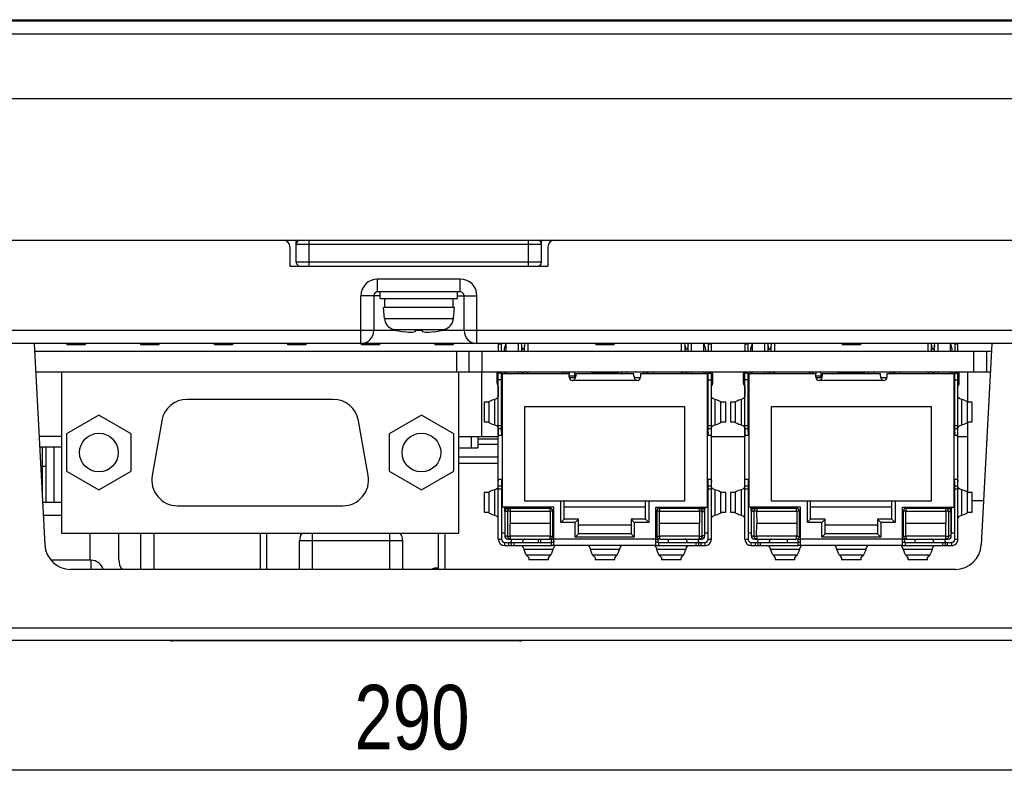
# Model space of a CAD drawing. Extents: x 4 to 805, y 32 to 576.
# Tile 6 of 27: x 213 to 289, y 32 to 90. Entities that reach past the tile are written whole.
import ezdxf

# ---------------------------------------------------------------- set-up
doc = ezdxf.new("R2010")
doc.units = 0
doc.header["$LTSCALE"] = 46.255
doc.header["$PDMODE"] = 3
doc.header["$PDSIZE"] = 0.3125
doc.layers.get('0').update_dxf_attribs({"linetype": 'CONTINUOUS'})
doc.layers.get('DEFPOINTS').update_dxf_attribs({"linetype": 'CONTINUOUS'})
doc.layers.add('AXIS', color=7, linetype='CONTINUOUS')
doc.layers.add('DIM', color=7, linetype='CONTINUOUS')
doc.styles.get("Standard").update_dxf_attribs({"font": 'txt', "width": 0.8})
doc.dimstyles.get("Standard").update_dxf_attribs({"dimtxt": 0.18, "dimasz": 0.18, "dimexe": 0.18, "dimexo": 0.0625, "dimgap": 0.09, "dimtad": 0, "dimtih": 1, "dimtoh": 1, "dimzin": 0, "dimcen": 0.09, "dimazin": 3, "dimtfac": 1, "dimtofl": 0, "dimtmove": 0, "dimatfit": 3})

# ---------------------------------------------------------------- blocks, each defined once
blk = doc.blocks.new('*U56')
at = {"layer": 'DIM', "color": 0, "width": 0.8}
blk.add_text('290', height=5, dxfattribs=at).set_placement((239.133, 33.869))
blk = doc.blocks.new('*D49')
at = {"layer": 'DEFPOINTS', "color": 0, "linetype": 'CONTINUOUS'}
for p in [(99.133, 43.325), (389.133, 43.325), (389.133, 32.275)]:
    blk.add_point(p, dxfattribs=at)
at = {"layer": 'DIM', "color": 0, "linetype": 'CONTINUOUS'}
for p, q in [((99.133, 43.262), (99.133, 32.095)), ((389.133, 43.262), (389.133, 32.095)), ((99.313, 32.275), (388.953, 32.275))]:
    blk.add_line(p, q, dxfattribs=at)
for points in [[(99.313, 32.305), (99.313, 32.245), (99.133, 32.275)], [(388.953, 32.305), (388.953, 32.245), (389.133, 32.275)]]:
    blk.add_solid(points, dxfattribs=at)
blk.add_blockref('*U56', (0, 0))

msp = doc.modelspace()

# ---------------------------------------------------------------- linework, layer by layer
at = {"color": 7, "linetype": 'CONTINUOUS'}
for p, q in [((94.947, 90.325), (393.318, 90.325)), ((95.883, 90.425), (392.383, 90.425)), ((94.895, 89.325), (393.371, 89.325)), ((94.633, 84.325), (393.633, 84.325)), ((148.582, 73.325), (339.684, 73.325)), ((235.633, 71.325), (235.633, 73.325)), ((252.633, 71.325), (252.633, 73.325)), ((234.133, 72.825), (234.133, 71.325)), ((234.633, 71.625), (234.633, 73.2)), ((234.633, 73.025), (253.633, 73.025)), ((253.633, 71.625), (253.633, 73.2)), ((254.133, 72.825), (254.133, 71.325)), ((234.133, 71.325), (254.133, 71.325)), ((253.633, 71.625), (234.633, 71.625)), ((240.933, 69.325), (240.933, 70.325)), ((247.333, 70.325), (240.933, 70.325)), ((247.333, 69.325), (247.333, 70.325)), ((239.633, 65.325), (239.633, 69.025)), ((241.133, 69.025), (239.633, 69.025)), ((240.633, 69.025), (240.633, 66.325)), ((247.333, 69.325), (240.933, 69.325)), ((241.133, 68.825), (241.133, 69.325)), ((241.133, 68.825), (247.133, 68.825)), ((241.483, 68.125), (241.483, 68.825)), ((246.783, 68.125), (246.783, 68.825)), ((247.133, 68.825), (247.133, 69.325)), ((247.133, 69.025), (248.633, 69.025)), ((247.633, 66.325), (247.633, 69.025)), ((248.633, 65.325), (248.633, 69.025)), ((241.457, 67.278), (241.383, 68.125)), ((246.883, 68.125), (241.383, 68.125)), ((246.809, 67.278), (246.883, 68.125)), ((241.457, 67.278), (246.809, 67.278)), ((242.173, 66.405), (246.093, 66.405)), ((242.383, 66.347), (242.173, 66.405)), ((246.093, 66.405), (245.883, 66.347)), ((242.495, 66.325), (151.754, 66.325)), ((242.405, 66.347), (242.383, 66.347)), ((243.853, 66.347), (243.853, 66.228)), ((244.413, 66.347), (243.853, 66.347)), ((244.413, 66.325), (243.853, 66.325)), ((244.413, 66.228), (244.413, 66.347)), ((318.853, 66.325), (245.767, 66.325)), ((245.883, 66.347), (245.86, 66.347)), ((317.853, 65.325), (152.703, 65.325)), ((214.334, 65.325), (215.152, 49.72)), ((216.883, 65.225), (216.883, 65.325)), ((218.283, 65.225), (216.883, 65.225)), ((218.283, 65.325), (218.283, 65.225)), ((222.583, 65.225), (222.583, 65.325)), ((223.983, 65.225), (222.583, 65.225)), ((223.983, 65.325), (223.983, 65.225)), ((228.283, 65.225), (228.283, 65.325)), ((229.683, 65.225), (228.283, 65.225)), ((229.683, 65.325), (229.683, 65.225)), ((233.983, 65.225), (233.983, 65.325)), ((235.383, 65.225), (233.983, 65.225)), ((235.383, 65.325), (235.383, 65.225)), ((239.683, 65.225), (239.683, 65.325)), ((241.083, 65.225), (239.683, 65.225)), ((241.083, 65.325), (241.083, 65.225)), ((245.383, 65.225), (245.383, 65.325)), ((246.783, 65.225), (245.383, 65.225)), ((246.783, 65.325), (246.783, 65.225)), ((250.535, 65.28), (250.285, 65.28)), ((250.285, 65.28), (250.285, 64.725)), ((250.535, 64.725), (250.535, 65.28)), ((250.855, 65.325), (250.735, 64.877)), ((250.735, 64.877), (250.735, 64.725)), ((250.884, 64.725), (250.884, 65.325)), ((251.815, 65.325), (251.815, 64.725)), ((252.061, 65.325), (252.078, 65.174)), ((252.078, 65.174), (252.078, 64.725)), ((252.33, 65.325), (252.313, 65.174)), ((252.313, 64.725), (252.313, 65.174)), ((252.577, 65.325), (252.577, 64.725)), ((257.833, 65.325), (257.833, 65.225)), ((259.233, 65.225), (257.833, 65.225)), ((259.233, 65.325), (259.233, 65.225)), ((264.489, 64.725), (264.489, 65.325)), ((264.752, 65.174), (264.736, 65.325)), ((264.752, 64.725), (264.752, 65.174)), ((264.988, 65.174), (265.004, 65.325)), ((264.988, 64.725), (264.988, 65.174)), ((265.251, 64.725), (265.251, 65.325)), ((266.182, 65.325), (266.182, 64.725)), ((266.211, 65.325), (266.331, 64.877)), ((266.331, 64.877), (266.331, 64.725)), ((266.795, 65.28), (266.545, 65.28)), ((266.545, 65.28), (266.545, 64.725)), ((266.795, 64.725), (266.795, 65.28)), ((269.635, 65.28), (269.385, 65.28)), ((269.385, 65.28), (269.385, 64.725)), ((269.635, 64.725), (269.635, 65.28)), ((269.955, 65.325), (269.835, 64.877)), ((269.835, 64.877), (269.835, 64.725)), ((269.984, 64.725), (269.984, 65.325)), ((270.915, 65.325), (270.915, 64.725)), ((271.161, 65.325), (271.178, 65.174)), ((271.178, 65.174), (271.178, 64.725)), ((271.43, 65.325), (271.413, 65.174)), ((271.413, 64.725), (271.413, 65.174)), ((271.677, 65.325), (271.677, 64.725)), ((276.933, 65.325), (276.933, 65.225)), ((278.333, 65.225), (276.933, 65.225)), ((278.333, 65.325), (278.333, 65.225)), ((283.589, 64.725), (283.589, 65.325)), ((283.852, 65.174), (283.836, 65.325)), ((283.852, 64.725), (283.852, 65.174)), ((284.088, 65.174), (284.104, 65.325)), ((284.088, 64.725), (284.088, 65.174)), ((284.351, 64.725), (284.351, 65.325)), ((285.282, 65.325), (285.282, 64.725)), ((285.311, 65.325), (285.431, 64.877)), ((285.431, 64.877), (285.431, 64.725)), ((285.895, 65.28), (285.645, 65.28)), ((285.645, 65.28), (285.645, 64.725)), ((285.895, 64.725), (285.895, 65.28)), ((288.522, 65.325), (287.704, 49.72)), ((214.365, 64.725), (288.49, 64.725)), ((247.033, 64.725), (247.033, 63.125)), ((248.033, 63.125), (248.033, 64.725)), ((249.033, 63.125), (249.033, 64.725)), ((287.133, 63.125), (287.133, 64.725)), ((288.133, 63.125), (288.133, 64.725)), ((214.449, 63.125), (288.407, 63.125)), ((216.433, 63.125), (216.433, 50.625)), ((247.233, 50.625), (247.233, 63.125)), ((248.983, 63.125), (248.983, 58.125)), ((250.185, 62.253), (250.185, 63.125)), ((250.285, 50.167), (250.285, 63.125)), ((250.535, 63.017), (250.285, 63.017)), ((250.535, 58.459), (250.535, 63.125)), ((255.785, 62.967), (250.585, 62.967)), ((250.585, 62.967), (250.585, 52.646)), ((250.735, 63.125), (250.735, 62.967)), ((250.884, 62.967), (250.884, 63.125)), ((251.815, 63.125), (251.815, 62.967)), ((252.078, 63.125), (252.078, 62.967)), ((252.313, 63.114), (252.313, 63.125)), ((252.577, 63.125), (252.577, 62.967)), ((255.533, 63.125), (255.533, 62.967)), ((255.777, 63.125), (255.777, 62.967)), ((255.785, 62.717), (255.785, 62.967)), ((256.209, 62.795), (255.785, 62.795)), ((256.258, 62.668), (255.793, 62.668)), ((256.209, 62.668), (256.209, 63.125)), ((256.209, 62.925), (256.285, 62.925)), ((256.209, 62.744), (256.278, 62.744)), ((260.795, 62.967), (256.285, 62.967)), ((256.285, 62.967), (256.285, 62.808)), ((259.549, 63.061), (257.517, 63.061)), ((257.517, 63.061), (257.517, 62.967)), ((257.809, 63.125), (257.809, 63.061)), ((258.241, 63.061), (258.241, 63.125)), ((259.549, 62.967), (259.549, 63.061)), ((259.841, 63.125), (259.841, 62.967)), ((260.273, 62.967), (260.273, 63.125)), ((260.795, 62.808), (260.795, 62.967)), ((261.287, 62.668), (260.822, 62.668)), ((266.495, 62.967), (261.295, 62.967)), ((261.295, 62.967), (261.295, 62.717)), ((261.533, 63.125), (261.533, 62.967)), ((261.873, 63.125), (261.873, 62.967)), ((262.305, 62.967), (262.305, 63.125)), ((264.489, 62.967), (264.489, 63.125)), ((264.752, 63.114), (264.752, 63.125)), ((264.988, 62.967), (264.988, 63.125)), ((265.251, 62.967), (265.251, 63.125)), ((266.182, 63.125), (266.182, 62.967)), ((266.331, 63.125), (266.331, 62.967)), ((266.495, 52.646), (266.495, 62.967)), ((266.545, 58.459), (266.545, 63.125)), ((266.545, 63.017), (266.795, 63.017)), ((266.795, 50.167), (266.795, 63.125)), ((266.895, 62.253), (266.895, 63.125)), ((269.285, 62.253), (269.285, 63.125)), ((269.385, 50.167), (269.385, 63.125)), ((269.635, 63.017), (269.385, 63.017)), ((269.635, 58.459), (269.635, 63.125)), ((274.885, 62.967), (269.685, 62.967)), ((269.685, 62.967), (269.685, 52.646)), ((269.835, 63.125), (269.835, 62.967)), ((269.984, 62.967), (269.984, 63.125)), ((270.915, 63.125), (270.915, 62.967)), ((271.178, 63.125), (271.178, 62.967)), ((271.413, 63.114), (271.413, 63.125)), ((271.677, 63.125), (271.677, 62.967)), ((274.633, 63.125), (274.633, 62.967)), ((274.877, 63.125), (274.877, 62.967)), ((274.885, 62.717), (274.885, 62.967)), ((275.309, 62.795), (274.885, 62.795)), ((275.358, 62.668), (274.893, 62.668)), ((275.309, 62.668), (275.309, 63.125)), ((275.309, 62.925), (275.385, 62.925)), ((275.309, 62.744), (275.378, 62.744)), ((279.895, 62.967), (275.385, 62.967)), ((275.385, 62.967), (275.385, 62.808)), ((278.649, 63.061), (276.617, 63.061)), ((276.617, 63.061), (276.617, 62.967)), ((276.909, 63.125), (276.909, 63.061)), ((277.341, 63.061), (277.341, 63.125)), ((278.649, 62.967), (278.649, 63.061)), ((278.941, 63.125), (278.941, 62.967)), ((279.373, 62.967), (279.373, 63.125)), ((279.895, 62.808), (279.895, 62.967)), ((280.387, 62.668), (279.922, 62.668)), ((285.595, 62.967), (280.395, 62.967)), ((280.395, 62.967), (280.395, 62.717)), ((280.633, 63.125), (280.633, 62.967)), ((280.973, 63.125), (280.973, 62.967)), ((281.405, 62.967), (281.405, 63.125)), ((283.589, 62.967), (283.589, 63.125)), ((283.852, 63.114), (283.852, 63.125)), ((284.088, 62.967), (284.088, 63.125)), ((284.351, 62.967), (284.351, 63.125)), ((285.282, 63.125), (285.282, 62.967)), ((285.431, 63.125), (285.431, 62.967)), ((285.595, 52.646), (285.595, 62.967)), ((285.645, 58.459), (285.645, 63.125)), ((285.645, 63.017), (285.895, 63.017)), ((285.895, 50.167), (285.895, 63.125)), ((285.995, 62.253), (285.995, 63.125)), ((286.633, 63.125), (286.633, 60.819)), ((250.185, 62.38), (250.285, 62.38)), ((250.278, 62.038), (250.278, 61.183)), ((250.535, 62.517), (250.285, 62.517)), ((261.045, 62.467), (256.035, 62.467)), ((266.545, 62.517), (266.795, 62.517)), ((266.895, 62.38), (266.795, 62.38)), ((269.285, 62.38), (269.385, 62.38)), ((269.378, 62.038), (269.378, 61.183)), ((269.635, 62.517), (269.385, 62.517)), ((280.145, 62.467), (275.135, 62.467)), ((285.645, 62.517), (285.895, 62.517)), ((285.995, 62.38), (285.895, 62.38)), ((237.483, 61), (226.182, 61)), ((249.486, 60.771), (249.18, 60.771)), ((249.18, 60.771), (249.18, 59.247)), ((249.572, 59.182), (249.572, 60.837)), ((250.017, 59), (250.017, 61.019)), ((252.323, 60.443), (264.743, 60.443)), ((252.323, 60.443), (252.323, 53.143)), ((264.743, 53.143), (264.743, 60.443)), ((267.063, 61.019), (267.063, 59)), ((267.508, 60.837), (267.508, 59.182)), ((267.9, 60.771), (267.594, 60.771)), ((267.9, 59.247), (267.9, 60.771)), ((268.586, 60.771), (268.28, 60.771)), ((268.28, 60.771), (268.28, 59.247)), ((268.672, 59.182), (268.672, 60.837)), ((269.117, 59), (269.117, 61.019)), ((271.423, 60.443), (283.843, 60.443)), ((271.423, 60.443), (271.423, 53.143)), ((283.843, 53.143), (283.843, 60.443)), ((286.163, 61.019), (286.163, 59)), ((286.608, 60.837), (286.608, 59.182)), ((287, 60.771), (286.694, 60.771)), ((287, 59.247), (287, 60.771)), ((219.338, 59.762), (216.838, 58.318)), ((221.838, 58.318), (219.338, 59.762)), ((244.328, 59.762), (241.828, 58.318)), ((246.828, 58.318), (244.328, 59.762)), ((250.585, 59.517), (250.535, 59.517)), ((266.545, 59.517), (266.495, 59.517)), ((269.685, 59.517), (269.635, 59.517)), ((285.645, 59.517), (285.595, 59.517)), ((224.213, 59.347), (223.463, 55.097)), ((240.202, 55.097), (239.453, 59.347)), ((249.18, 59.247), (249.486, 59.247)), ((250.283, 58.829), (250.242, 58.886)), ((250.278, 58.835), (250.278, 58.125)), ((250.535, 58.959), (250.285, 58.959)), ((266.795, 58.959), (266.545, 58.959)), ((266.838, 58.886), (266.797, 58.829)), ((267.594, 59.247), (267.9, 59.247)), ((268.28, 59.247), (268.586, 59.247)), ((269.383, 58.829), (269.342, 58.886)), ((269.378, 58.835), (269.378, 58.125)), ((269.635, 58.959), (269.385, 58.959)), ((285.895, 58.959), (285.645, 58.959)), ((285.938, 58.886), (285.897, 58.829)), ((286.633, 59.2), (286.633, 58.125)), ((286.694, 59.247), (287, 59.247)), ((216.433, 58.125), (214.711, 58.125)), ((216.838, 58.318), (216.838, 55.431)), ((221.838, 55.431), (221.838, 58.318)), ((241.828, 58.318), (241.828, 55.431)), ((246.828, 55.431), (246.828, 58.318)), ((247.233, 58.125), (250.285, 58.125)), ((248.203, 57.255), (248.203, 58.125)), ((248.703, 58.125), (248.703, 57.255)), ((250.535, 58.709), (250.285, 58.709)), ((250.585, 58.209), (250.352, 58.209)), ((266.728, 58.209), (266.495, 58.209)), ((266.795, 58.709), (266.545, 58.709)), ((266.795, 58.125), (269.385, 58.125)), ((269.635, 58.709), (269.385, 58.709)), ((269.685, 58.209), (269.452, 58.209)), ((285.828, 58.209), (285.595, 58.209)), ((285.895, 58.709), (285.645, 58.709)), ((285.895, 58.125), (286.633, 58.125)), ((214.753, 57.325), (216.433, 57.325)), ((214.933, 57.325), (214.933, 53.896)), ((215.233, 57.325), (215.233, 53.025)), ((215.883, 53.025), (215.883, 57.325)), ((247.233, 57.255), (248.703, 57.255)), ((250.285, 57.923), (248.703, 57.923)), ((248.703, 57.525), (250.285, 57.525)), ((250.285, 56.525), (247.233, 56.525)), ((214.832, 55.825), (215.233, 55.825)), ((250.285, 56.025), (247.233, 56.025)), ((216.838, 55.431), (219.338, 53.988)), ((219.338, 53.988), (221.838, 55.431)), ((241.828, 55.431), (244.328, 53.988)), ((244.328, 53.988), (246.828, 55.431)), ((250.242, 54.133), (250.283, 54.19)), ((250.285, 54.309), (250.535, 54.309)), ((250.352, 54.809), (250.585, 54.809)), ((266.495, 54.809), (266.728, 54.809)), ((266.545, 50.167), (266.545, 54.638)), ((266.545, 54.309), (266.795, 54.309)), ((266.797, 54.19), (266.838, 54.133)), ((269.342, 54.133), (269.383, 54.19)), ((269.385, 54.309), (269.635, 54.309)), ((269.452, 54.809), (269.685, 54.809)), ((285.595, 54.809), (285.828, 54.809)), ((285.645, 50.167), (285.645, 54.638)), ((285.645, 54.309), (285.895, 54.309)), ((285.897, 54.19), (285.938, 54.133)), ((249.486, 53.771), (249.18, 53.771)), ((249.18, 53.771), (249.18, 52.247)), ((249.572, 52.182), (249.572, 53.837)), ((250.017, 52), (250.017, 54.019)), ((250.285, 54.059), (250.535, 54.059)), ((266.545, 54.059), (266.795, 54.059)), ((267.063, 54.019), (267.063, 52)), ((267.508, 53.837), (267.508, 52.182)), ((267.9, 53.771), (267.594, 53.771)), ((267.9, 52.247), (267.9, 53.771)), ((268.586, 53.771), (268.28, 53.771)), ((268.28, 53.771), (268.28, 52.247)), ((268.672, 52.182), (268.672, 53.837)), ((269.117, 52), (269.117, 54.019)), ((269.385, 54.059), (269.635, 54.059)), ((285.645, 54.059), (285.895, 54.059)), ((286.163, 54.019), (286.163, 52)), ((286.608, 53.837), (286.608, 52.182)), ((287, 53.771), (286.694, 53.771)), ((287, 52.247), (287, 53.771)), ((214.979, 53.025), (216.433, 53.025)), ((225.433, 52.75), (238.233, 52.75)), ((254.585, 52.646), (250.585, 52.646)), ((250.735, 52.646), (250.735, 52.567)), ((250.989, 52.646), (250.989, 52.567)), ((252.323, 53.143), (264.743, 53.143)), ((254.585, 49.709), (254.585, 52.646)), ((255.129, 51.466), (255.129, 53.143)), ((255.383, 51.72), (255.383, 53.143)), ((255.383, 52.659), (261.682, 52.659)), ((261.682, 51.72), (261.682, 53.143)), ((261.936, 53.143), (261.936, 51.466)), ((262.495, 52.646), (266.495, 52.646)), ((262.495, 49.709), (262.495, 52.646)), ((266.077, 52.567), (266.077, 52.646)), ((266.331, 52.646), (266.331, 52.567)), ((273.685, 52.646), (269.685, 52.646)), ((269.835, 52.646), (269.835, 52.567)), ((270.089, 52.646), (270.089, 52.567)), ((271.423, 53.143), (283.843, 53.143)), ((273.685, 49.709), (273.685, 52.646)), ((274.229, 51.466), (274.229, 53.143)), ((274.483, 51.72), (274.483, 53.143)), ((274.483, 52.659), (280.782, 52.659)), ((280.782, 51.72), (280.782, 53.143)), ((281.036, 53.143), (281.036, 51.466)), ((281.595, 52.646), (285.595, 52.646)), ((281.595, 49.709), (281.595, 52.646)), ((285.177, 52.567), (285.177, 52.646)), ((285.431, 52.646), (285.431, 52.567)), ((215.031, 52.025), (216.433, 52.025)), ((249.18, 52.247), (249.486, 52.247)), ((250.735, 52.567), (251.233, 52.567)), ((250.783, 52.567), (250.783, 50.417)), ((250.986, 52.317), (250.794, 52.317)), ((250.966, 52.555), (251.044, 52.567)), ((250.986, 52.317), (250.986, 51.722)), ((251.201, 52.341), (251.202, 51.367)), ((251.236, 52.567), (254.383, 52.567)), ((254.303, 52.341), (254.303, 51.692)), ((254.383, 52.567), (254.383, 52.533)), ((262.682, 52.567), (265.83, 52.567)), ((262.682, 52.533), (262.682, 52.567)), ((262.758, 52.559), (262.758, 52.567)), ((262.763, 51.734), (262.763, 52.341)), ((265.833, 52.567), (266.331, 52.567)), ((265.865, 52.341), (265.864, 51.367)), ((266.102, 52.554), (266.022, 52.567)), ((266.079, 51.642), (266.08, 52.317)), ((266.08, 52.317), (266.272, 52.317)), ((266.283, 50.417), (266.283, 52.567)), ((266.295, 50.667), (266.295, 52.567)), ((267.594, 52.247), (267.9, 52.247)), ((268.28, 52.247), (268.586, 52.247)), ((269.835, 52.567), (270.333, 52.567)), ((269.883, 52.567), (269.883, 50.417)), ((270.086, 52.317), (269.894, 52.317)), ((270.066, 52.555), (270.144, 52.567)), ((270.086, 52.317), (270.086, 51.722)), ((270.301, 52.341), (270.302, 51.367)), ((270.336, 52.567), (273.483, 52.567)), ((273.403, 52.341), (273.403, 51.692)), ((273.483, 52.567), (273.483, 52.533)), ((281.782, 52.567), (284.93, 52.567)), ((281.782, 52.533), (281.782, 52.567)), ((281.858, 52.559), (281.858, 52.567)), ((281.863, 51.734), (281.863, 52.341)), ((284.933, 52.567), (285.431, 52.567)), ((284.965, 52.341), (284.964, 51.367)), ((285.202, 52.554), (285.122, 52.567)), ((285.179, 51.642), (285.18, 52.317)), ((285.18, 52.317), (285.372, 52.317)), ((285.383, 50.417), (285.383, 52.567)), ((285.395, 50.667), (285.395, 52.567)), ((286.694, 52.247), (287, 52.247)), ((250.986, 51.722), (250.986, 51.088)), ((251.201, 50.392), (251.202, 51.367)), ((254.303, 51.367), (251.202, 51.367)), ((254.303, 51.692), (254.303, 51.003)), ((255.383, 51.72), (255.129, 51.466)), ((256.247, 51.466), (255.129, 51.466)), ((256.501, 51.72), (255.383, 51.72)), ((256.501, 51.72), (256.247, 51.466)), ((256.247, 50.323), (256.247, 51.466)), ((256.501, 50.577), (256.501, 51.72)), ((256.501, 51.267), (260.565, 51.267)), ((261.682, 51.72), (260.565, 51.72)), ((260.565, 51.72), (260.819, 51.466)), ((260.565, 51.72), (260.565, 50.577)), ((261.936, 51.466), (260.819, 51.466)), ((260.819, 51.466), (260.819, 50.323)), ((261.682, 51.72), (261.936, 51.466)), ((265.864, 51.367), (262.762, 51.367)), ((262.763, 51.042), (262.763, 51.734)), ((265.865, 50.392), (265.864, 51.367)), ((266.079, 51.008), (266.079, 51.642)), ((270.086, 51.722), (270.086, 51.088)), ((270.301, 50.392), (270.302, 51.367)), ((273.403, 51.367), (270.302, 51.367)), ((273.403, 51.692), (273.403, 51.003)), ((274.483, 51.72), (274.229, 51.466)), ((275.347, 51.466), (274.229, 51.466)), ((275.601, 51.72), (274.483, 51.72)), ((275.601, 51.72), (275.347, 51.466)), ((275.347, 50.323), (275.347, 51.466)), ((275.601, 50.577), (275.601, 51.72)), ((275.601, 51.267), (279.665, 51.267)), ((280.782, 51.72), (279.665, 51.72)), ((279.665, 51.72), (279.919, 51.466)), ((279.665, 51.72), (279.665, 50.577)), ((281.036, 51.466), (279.919, 51.466)), ((279.919, 51.466), (279.919, 50.323)), ((280.782, 51.72), (281.036, 51.466)), ((284.964, 51.367), (281.862, 51.367)), ((281.863, 51.042), (281.863, 51.734)), ((284.965, 50.392), (284.964, 51.367)), ((285.179, 51.008), (285.179, 51.642)), ((216.433, 50.625), (247.233, 50.625)), ((218.633, 50.625), (218.633, 48.525)), ((220.883, 48.575), (220.883, 50.625)), ((222.583, 47.825), (222.583, 50.625)), ((223.583, 50.625), (223.583, 47.825)), ((231.833, 50.625), (231.833, 47.825)), ((232.333, 50.625), (232.333, 47.825)), ((234.983, 50.46), (234.983, 50.625)), ((235.883, 47.825), (235.883, 50.625)), ((241.883, 47.825), (241.883, 50.625)), ((245.633, 50.625), (245.633, 47.825)), ((246.133, 50.625), (246.133, 47.825)), ((250.602, 50.667), (250.785, 50.667)), ((250.783, 50.417), (250.986, 50.417)), ((250.986, 51.088), (250.986, 50.417)), ((254.303, 51.003), (254.303, 50.392)), ((256.501, 50.577), (256.247, 50.323)), ((260.565, 50.577), (256.501, 50.577)), ((260.819, 50.323), (260.565, 50.577)), ((262.763, 50.392), (262.763, 51.042)), ((266.08, 50.417), (266.079, 51.008)), ((266.283, 50.417), (266.08, 50.417)), ((266.283, 50.667), (266.478, 50.667)), ((269.702, 50.667), (269.885, 50.667)), ((269.883, 50.417), (270.086, 50.417)), ((270.086, 51.088), (270.086, 50.417)), ((273.403, 51.003), (273.403, 50.392)), ((275.601, 50.577), (275.347, 50.323)), ((279.665, 50.577), (275.601, 50.577)), ((279.919, 50.323), (279.665, 50.577)), ((281.863, 50.392), (281.863, 51.042)), ((285.18, 50.417), (285.179, 51.008)), ((285.383, 50.417), (285.18, 50.417)), ((285.383, 50.667), (285.578, 50.667)), ((234.883, 47.825), (234.883, 50.025)), ((242.883, 50.025), (234.883, 50.025)), ((242.883, 47.825), (242.883, 50.025)), ((250.285, 50.167), (250.535, 50.167)), ((250.785, 49.917), (254.385, 49.917)), ((250.785, 49.667), (250.785, 49.917)), ((250.785, 49.667), (254.448, 49.667)), ((251.033, 50.167), (254.26, 50.167)), ((251.085, 49.917), (251.085, 49.667)), ((251.285, 50.167), (251.285, 49.984)), ((251.285, 49.917), (251.285, 49.667)), ((251.485, 49.917), (251.485, 49.667)), ((252.195, 49.967), (252.195, 50.017)), ((253.383, 50.167), (253.383, 49.917)), ((253.583, 49.917), (253.583, 50.167)), ((254.26, 50.167), (254.272, 50.177)), ((254.383, 50.201), (254.383, 49.917)), ((254.383, 50.171), (254.585, 50.171)), ((254.385, 49.917), (254.385, 49.667)), ((254.557, 49.937), (254.515, 49.921)), ((254.576, 49.687), (254.548, 49.674)), ((254.585, 49.709), (254.576, 49.687)), ((262.495, 50.167), (254.585, 50.167)), ((262.495, 49.667), (254.585, 49.667)), ((254.689, 49.663), (254.635, 49.623)), ((260.819, 50.323), (256.247, 50.323)), ((262.445, 49.623), (262.391, 49.663)), ((262.495, 50.171), (262.682, 50.171)), ((262.495, 49.709), (262.505, 49.687)), ((262.559, 49.922), (262.52, 49.939)), ((262.614, 49.917), (262.559, 49.922)), ((262.678, 49.917), (262.614, 49.917)), ((262.678, 49.917), (266.295, 49.917)), ((262.682, 49.917), (262.682, 50.201)), ((262.695, 49.917), (262.695, 49.667)), ((262.806, 50.167), (266.033, 50.167)), ((263.482, 49.917), (263.482, 50.167)), ((264.895, 50.017), (264.895, 49.967)), ((265.595, 49.917), (265.595, 49.667)), ((265.795, 49.984), (265.795, 50.167)), ((265.795, 49.917), (265.795, 49.667)), ((265.995, 49.667), (265.995, 49.917)), ((266.295, 49.917), (266.295, 49.667)), ((266.545, 50.167), (266.795, 50.167)), ((269.385, 50.167), (269.635, 50.167)), ((269.885, 49.917), (273.485, 49.917)), ((269.885, 49.667), (269.885, 49.917)), ((269.885, 49.667), (273.548, 49.667)), ((270.133, 50.167), (273.36, 50.167)), ((270.185, 49.917), (270.185, 49.667)), ((270.385, 50.167), (270.385, 49.984)), ((270.385, 49.917), (270.385, 49.667)), ((270.585, 49.917), (270.585, 49.667)), ((271.295, 49.967), (271.295, 50.017)), ((272.683, 49.917), (272.683, 50.167)), ((273.36, 50.167), (273.372, 50.177)), ((273.483, 50.201), (273.483, 49.917)), ((273.483, 50.171), (273.685, 50.171)), ((273.485, 49.917), (273.485, 49.667)), ((273.657, 49.937), (273.615, 49.921)), ((273.676, 49.687), (273.648, 49.674)), ((273.685, 49.709), (273.676, 49.687)), ((281.595, 50.167), (273.685, 50.167)), ((281.595, 49.667), (273.685, 49.667)), ((273.789, 49.663), (273.735, 49.623)), ((279.919, 50.323), (275.347, 50.323)), ((281.545, 49.623), (281.491, 49.663)), ((281.595, 50.171), (281.782, 50.171)), ((281.595, 49.709), (281.605, 49.687)), ((281.659, 49.922), (281.62, 49.939)), ((281.714, 49.917), (281.659, 49.922)), ((281.778, 49.917), (281.714, 49.917)), ((281.778, 49.917), (285.395, 49.917)), ((281.782, 49.917), (281.782, 50.201)), ((281.795, 49.917), (281.795, 49.667)), ((281.906, 50.167), (285.133, 50.167)), ((282.582, 49.917), (282.582, 50.167)), ((283.995, 50.017), (283.995, 49.967)), ((284.695, 49.917), (284.695, 49.667)), ((284.895, 49.984), (284.895, 50.167)), ((284.895, 49.917), (284.895, 49.667)), ((285.095, 49.667), (285.095, 49.917)), ((285.395, 49.917), (285.395, 49.667)), ((285.645, 50.167), (285.895, 50.167)), ((252.28, 49.399), (254.521, 49.399)), ((252.462, 48.954), (254.338, 48.954)), ((257.42, 49.399), (259.661, 49.399)), ((257.602, 48.954), (259.478, 48.954)), ((262.56, 49.399), (264.801, 49.399)), ((262.742, 48.954), (264.618, 48.954)), ((271.38, 49.399), (273.621, 49.399)), ((271.562, 48.954), (273.438, 48.954)), ((276.52, 49.399), (278.761, 49.399)), ((276.702, 48.954), (278.578, 48.954)), ((281.66, 49.399), (283.901, 49.399)), ((281.842, 48.954), (283.718, 48.954)), ((218.733, 48.525), (215.63, 48.525)), ((218.733, 47.825), (218.733, 48.525)), ((252.638, 48.747), (252.638, 48.562)), ((254.162, 48.562), (252.638, 48.562)), ((254.162, 48.562), (254.162, 48.747)), ((257.778, 48.747), (257.778, 48.562)), ((259.302, 48.562), (257.778, 48.562)), ((259.302, 48.562), (259.302, 48.747)), ((262.918, 48.747), (262.918, 48.562)), ((264.442, 48.562), (262.918, 48.562)), ((264.442, 48.562), (264.442, 48.747)), ((271.738, 48.747), (271.738, 48.562)), ((273.262, 48.562), (271.738, 48.562)), ((273.262, 48.562), (273.262, 48.747)), ((276.878, 48.747), (276.878, 48.562)), ((278.402, 48.562), (276.878, 48.562)), ((278.402, 48.562), (278.402, 48.747)), ((282.018, 48.747), (282.018, 48.562)), ((283.542, 48.562), (282.018, 48.562)), ((283.542, 48.562), (283.542, 48.747)), ((285.707, 47.825), (217.149, 47.825)), ((245.633, 47.925), (245.433, 47.925)), ((290.528, 43.273), (151.547, 43.272)), ((100.133, 42.325), (388.133, 42.325)), ((251.933, 42.275), (225.033, 42.275)), ((225.533, 42.275), (225.533, 42.325)), ((251.433, 42.275), (251.433, 42.325))]:
    msp.add_line(p, q, dxfattribs=at)
for points in [[(234.633, 73.2), (234.635, 73.245), (234.641, 73.292), (234.648, 73.325)], [(253.618, 73.325), (253.625, 73.292), (253.631, 73.246), (253.633, 73.2)], [(243.528, 66.177), (243.33, 66.188), (243.142, 66.206), (242.965, 66.228)], [(243.853, 66.228), (243.737, 66.203), (243.628, 66.187), (243.528, 66.177)], [(244.738, 66.177), (244.629, 66.188), (244.521, 66.205), (244.413, 66.228)], [(245.3, 66.228), (245.106, 66.204), (244.919, 66.187), (244.738, 66.177)], [(252.078, 65.174), (252.083, 65.135), (252.088, 65.1), (252.094, 65.067), (252.1, 65.038), (252.107, 65.011), (252.114, 64.987), (252.122, 64.966), (252.13, 64.946), (252.138, 64.929), (252.146, 64.914), (252.155, 64.902), (252.165, 64.891), (252.175, 64.884), (252.186, 64.879), (252.196, 64.877)], [(252.313, 65.174), (252.309, 65.135), (252.303, 65.1), (252.297, 65.067), (252.291, 65.038), (252.284, 65.011), (252.277, 64.987), (252.269, 64.966), (252.262, 64.946), (252.253, 64.929), (252.245, 64.914), (252.236, 64.902), (252.226, 64.891), (252.216, 64.884), (252.206, 64.879), (252.196, 64.877)], [(264.752, 65.174), (264.757, 65.135), (264.763, 65.1), (264.769, 65.067), (264.775, 65.038), (264.782, 65.011), (264.789, 64.987), (264.796, 64.966), (264.804, 64.946), (264.812, 64.929), (264.821, 64.914), (264.83, 64.902), (264.84, 64.891), (264.85, 64.884), (264.86, 64.879), (264.87, 64.877)], [(264.988, 65.174), (264.983, 65.135), (264.978, 65.1), (264.972, 65.067), (264.965, 65.038), (264.959, 65.011), (264.952, 64.987), (264.944, 64.966), (264.936, 64.946), (264.928, 64.929), (264.919, 64.914), (264.91, 64.902), (264.901, 64.891), (264.891, 64.884), (264.88, 64.879), (264.87, 64.877)], [(271.178, 65.174), (271.183, 65.135), (271.188, 65.1), (271.194, 65.067), (271.2, 65.038), (271.207, 65.011), (271.214, 64.987), (271.222, 64.966), (271.23, 64.946), (271.238, 64.929), (271.246, 64.914), (271.255, 64.902), (271.265, 64.891), (271.275, 64.884), (271.286, 64.879), (271.296, 64.877)], [(271.413, 65.174), (271.409, 65.135), (271.403, 65.1), (271.397, 65.067), (271.391, 65.038), (271.384, 65.011), (271.377, 64.987), (271.369, 64.966), (271.362, 64.946), (271.353, 64.929), (271.345, 64.914), (271.336, 64.902), (271.326, 64.891), (271.316, 64.884), (271.306, 64.879), (271.296, 64.877)], [(283.852, 65.174), (283.857, 65.135), (283.863, 65.1), (283.869, 65.067), (283.875, 65.038), (283.882, 65.011), (283.889, 64.987), (283.896, 64.966), (283.904, 64.946), (283.912, 64.929), (283.921, 64.914), (283.93, 64.902), (283.94, 64.891), (283.95, 64.884), (283.96, 64.879), (283.97, 64.877)], [(284.088, 65.174), (284.083, 65.135), (284.078, 65.1), (284.072, 65.067), (284.065, 65.038), (284.059, 65.011), (284.052, 64.987), (284.044, 64.966), (284.036, 64.946), (284.028, 64.929), (284.019, 64.914), (284.01, 64.902), (284.001, 64.891), (283.991, 64.884), (283.98, 64.879), (283.97, 64.877)], [(256.035, 62.467), (256.066, 62.47), (256.097, 62.478), (256.128, 62.494), (256.159, 62.516), (256.189, 62.547), (256.217, 62.584), (256.241, 62.626), (256.26, 62.673), (256.274, 62.72), (256.282, 62.766), (256.285, 62.808)], [(260.795, 62.808), (260.798, 62.766), (260.806, 62.72), (260.82, 62.672), (260.839, 62.626), (260.863, 62.584), (260.891, 62.547), (260.921, 62.516), (260.952, 62.494), (260.983, 62.478), (261.014, 62.47), (261.045, 62.467)], [(275.135, 62.467), (275.166, 62.47), (275.197, 62.478), (275.228, 62.494), (275.259, 62.516), (275.289, 62.547), (275.317, 62.584), (275.341, 62.626), (275.36, 62.673), (275.374, 62.72), (275.382, 62.766), (275.385, 62.808)], [(279.895, 62.808), (279.898, 62.766), (279.906, 62.72), (279.92, 62.672), (279.939, 62.626), (279.963, 62.584), (279.991, 62.547), (280.021, 62.516), (280.052, 62.494), (280.083, 62.478), (280.114, 62.47), (280.145, 62.467)], [(250.017, 61.019), (250.151, 61.076), (250.242, 61.133), (250.283, 61.19)], [(266.797, 61.19), (266.838, 61.133), (266.929, 61.076), (267.063, 61.019)], [(269.117, 61.019), (269.251, 61.076), (269.342, 61.133), (269.383, 61.19)], [(285.897, 61.19), (285.938, 61.133), (286.029, 61.076), (286.163, 61.019)], [(249.486, 60.771), (249.514, 60.793), (249.542, 60.815), (249.572, 60.837)], [(249.572, 60.837), (249.682, 60.898), (249.832, 60.958), (250.017, 61.019)], [(267.063, 61.019), (267.248, 60.958), (267.398, 60.898), (267.508, 60.837)], [(267.508, 60.837), (267.538, 60.815), (267.566, 60.793), (267.594, 60.771)], [(268.586, 60.771), (268.614, 60.793), (268.642, 60.815), (268.672, 60.837)], [(268.672, 60.837), (268.782, 60.898), (268.932, 60.958), (269.117, 61.019)], [(286.163, 61.019), (286.348, 60.958), (286.498, 60.898), (286.608, 60.837)], [(286.608, 60.837), (286.638, 60.815), (286.666, 60.793), (286.694, 60.771)], [(249.572, 59.182), (249.542, 59.204), (249.514, 59.226), (249.486, 59.247)], [(250.017, 59), (249.832, 59.06), (249.682, 59.121), (249.572, 59.182)], [(250.242, 58.886), (250.151, 58.943), (250.017, 59)], [(267.063, 59), (266.929, 58.943), (266.838, 58.886)], [(267.508, 59.182), (267.398, 59.121), (267.248, 59.06), (267.063, 59)], [(267.594, 59.247), (267.566, 59.226), (267.538, 59.204), (267.508, 59.182)], [(268.672, 59.182), (268.642, 59.204), (268.614, 59.226), (268.586, 59.247)], [(269.117, 59), (268.932, 59.06), (268.782, 59.121), (268.672, 59.182)], [(269.342, 58.886), (269.251, 58.943), (269.117, 59)], [(286.163, 59), (286.029, 58.943), (285.938, 58.886)], [(286.608, 59.182), (286.498, 59.121), (286.348, 59.06), (286.163, 59)], [(286.694, 59.247), (286.666, 59.226), (286.638, 59.204), (286.608, 59.182)], [(250.352, 58.209), (250.317, 58.221), (250.296, 58.255), (250.288, 58.311), (250.285, 58.38)], [(250.535, 58.459), (250.535, 58.38), (250.539, 58.315), (250.554, 58.262), (250.585, 58.232)], [(266.545, 58.459), (266.545, 58.375), (266.54, 58.31), (266.523, 58.258), (266.495, 58.233)], [(266.728, 58.209), (266.763, 58.221), (266.783, 58.254), (266.792, 58.308), (266.795, 58.378)], [(269.452, 58.209), (269.417, 58.221), (269.396, 58.255), (269.388, 58.311), (269.385, 58.38)], [(269.635, 58.459), (269.635, 58.38), (269.639, 58.315), (269.654, 58.262), (269.685, 58.232)], [(285.645, 58.459), (285.645, 58.375), (285.64, 58.31), (285.623, 58.258), (285.595, 58.233)], [(285.828, 58.209), (285.863, 58.221), (285.883, 58.254), (285.892, 58.308), (285.895, 58.378)], [(250.285, 54.639), (250.288, 54.709), (250.297, 54.765), (250.317, 54.798), (250.352, 54.809)], [(250.585, 54.788), (250.583, 54.788), (250.552, 54.751), (250.539, 54.699), (250.535, 54.635), (250.535, 50.167)], [(266.545, 54.638), (266.541, 54.703), (266.526, 54.756), (266.495, 54.787)], [(266.728, 54.809), (266.764, 54.798), (266.784, 54.763), (266.793, 54.708), (266.795, 54.638)], [(269.385, 54.639), (269.388, 54.709), (269.397, 54.765), (269.417, 54.798), (269.452, 54.809)], [(269.685, 54.788), (269.683, 54.788), (269.652, 54.751), (269.639, 54.699), (269.635, 54.635), (269.635, 50.167)], [(285.645, 54.638), (285.641, 54.703), (285.626, 54.756), (285.595, 54.787)], [(285.828, 54.809), (285.864, 54.798), (285.884, 54.763), (285.893, 54.708), (285.895, 54.638)], [(249.486, 53.771), (249.514, 53.793), (249.542, 53.815), (249.572, 53.837)], [(249.572, 53.837), (249.682, 53.898), (249.832, 53.958), (250.017, 54.019)], [(250.017, 54.019), (250.151, 54.076), (250.242, 54.133)], [(266.838, 54.133), (266.929, 54.076), (267.063, 54.019)], [(267.063, 54.019), (267.248, 53.958), (267.398, 53.898), (267.508, 53.837)], [(267.508, 53.837), (267.538, 53.815), (267.566, 53.793), (267.594, 53.771)], [(268.586, 53.771), (268.614, 53.793), (268.642, 53.815), (268.672, 53.837)], [(268.672, 53.837), (268.782, 53.898), (268.932, 53.958), (269.117, 54.019)], [(269.117, 54.019), (269.251, 54.076), (269.342, 54.133)], [(285.938, 54.133), (286.029, 54.076), (286.163, 54.019)], [(286.163, 54.019), (286.348, 53.958), (286.498, 53.898), (286.608, 53.837)], [(286.608, 53.837), (286.638, 53.815), (286.666, 53.793), (286.694, 53.771)], [(249.572, 52.182), (249.542, 52.204), (249.514, 52.226), (249.486, 52.247)], [(250.017, 52), (249.832, 52.06), (249.682, 52.121), (249.572, 52.182)], [(250.283, 51.829), (250.242, 51.886), (250.151, 51.943), (250.017, 52)], [(250.783, 52.437), (250.788, 52.483), (250.802, 52.526), (250.824, 52.567)], [(250.794, 52.317), (250.79, 52.331), (250.786, 52.372), (250.783, 52.437)], [(250.794, 52.317), (250.806, 52.394), (250.841, 52.464), (250.897, 52.519), (250.966, 52.555)], [(250.986, 52.317), (250.998, 52.394), (251.033, 52.464), (251.089, 52.519), (251.158, 52.555), (251.236, 52.567)], [(251.201, 52.341), (251.117, 52.338), (251.048, 52.333), (251.002, 52.325), (250.986, 52.317)], [(251.236, 52.567), (251.226, 52.556), (251.216, 52.525), (251.209, 52.475), (251.203, 52.412), (251.201, 52.341)], [(251.201, 52.341), (251.474, 52.341), (251.754, 52.342), (252.036, 52.34), (252.325, 52.343), (252.607, 52.342), (252.9, 52.342), (253.183, 52.343), (253.471, 52.34), (253.752, 52.342), (254.031, 52.341), (254.303, 52.341)], [(254.26, 52.567), (254.336, 52.555), (254.405, 52.52), (254.461, 52.466), (254.497, 52.395), (254.51, 52.317)], [(254.303, 52.341), (254.299, 52.412), (254.293, 52.475), (254.284, 52.525), (254.272, 52.556), (254.26, 52.567)], [(254.51, 52.317), (254.496, 52.325), (254.453, 52.333), (254.385, 52.338), (254.303, 52.341)], [(254.51, 50.416), (254.511, 51.05), (254.511, 51.684), (254.51, 52.317)], [(262.556, 52.317), (262.555, 51.684), (262.555, 51.05), (262.556, 50.416)], [(262.806, 52.567), (262.73, 52.555), (262.661, 52.52), (262.605, 52.466), (262.569, 52.395), (262.556, 52.317)], [(262.763, 52.341), (262.68, 52.338), (262.613, 52.333), (262.57, 52.325), (262.556, 52.317)], [(262.806, 52.567), (262.793, 52.556), (262.782, 52.525), (262.773, 52.475), (262.766, 52.412), (262.763, 52.341)], [(262.763, 52.341), (263.036, 52.341), (263.315, 52.342), (263.597, 52.34), (263.886, 52.343), (264.168, 52.342), (264.461, 52.342), (264.744, 52.343), (265.032, 52.34), (265.314, 52.342), (265.593, 52.341), (265.865, 52.341)], [(265.83, 52.567), (265.907, 52.555), (265.977, 52.519), (266.032, 52.464), (266.068, 52.394), (266.08, 52.317)], [(265.865, 52.341), (265.862, 52.412), (265.857, 52.475), (265.85, 52.525), (265.84, 52.556), (265.83, 52.567)], [(266.08, 52.317), (266.063, 52.325), (266.018, 52.333), (265.949, 52.338), (265.865, 52.341)], [(266.272, 52.317), (266.26, 52.394), (266.226, 52.461), (266.172, 52.517), (266.102, 52.554)], [(266.283, 52.437), (266.278, 52.483), (266.264, 52.526), (266.242, 52.567)], [(266.272, 52.317), (266.276, 52.331), (266.279, 52.373), (266.283, 52.437)], [(267.063, 52), (266.929, 51.943), (266.838, 51.886), (266.797, 51.829)], [(267.508, 52.182), (267.398, 52.121), (267.248, 52.06), (267.063, 52)], [(267.594, 52.247), (267.566, 52.226), (267.538, 52.204), (267.508, 52.182)], [(268.672, 52.182), (268.642, 52.204), (268.614, 52.226), (268.586, 52.247)], [(269.117, 52), (268.932, 52.06), (268.782, 52.121), (268.672, 52.182)], [(269.383, 51.829), (269.342, 51.886), (269.251, 51.943), (269.117, 52)], [(269.883, 52.437), (269.888, 52.483), (269.902, 52.526), (269.924, 52.567)], [(269.894, 52.317), (269.89, 52.331), (269.886, 52.372), (269.883, 52.437)], [(269.894, 52.317), (269.906, 52.394), (269.941, 52.464), (269.997, 52.519), (270.066, 52.555)], [(270.086, 52.317), (270.098, 52.394), (270.133, 52.464), (270.189, 52.519), (270.258, 52.555), (270.336, 52.567)], [(270.301, 52.341), (270.217, 52.338), (270.148, 52.333), (270.102, 52.325), (270.086, 52.317)], [(270.336, 52.567), (270.326, 52.556), (270.316, 52.525), (270.309, 52.475), (270.303, 52.412), (270.301, 52.341)], [(270.301, 52.341), (270.574, 52.341), (270.854, 52.342), (271.136, 52.34), (271.425, 52.343), (271.707, 52.342), (272, 52.342), (272.283, 52.343), (272.571, 52.34), (272.852, 52.342), (273.131, 52.341), (273.403, 52.341)], [(273.36, 52.567), (273.436, 52.555), (273.505, 52.52), (273.561, 52.466), (273.597, 52.395), (273.61, 52.317)], [(273.403, 52.341), (273.399, 52.412), (273.393, 52.475), (273.384, 52.525), (273.372, 52.556), (273.36, 52.567)], [(273.61, 52.317), (273.596, 52.325), (273.553, 52.333), (273.485, 52.338), (273.403, 52.341)], [(273.61, 50.416), (273.611, 51.05), (273.611, 51.684), (273.61, 52.317)], [(281.656, 52.317), (281.655, 51.684), (281.655, 51.05), (281.656, 50.416)], [(281.906, 52.567), (281.83, 52.555), (281.761, 52.52), (281.705, 52.466), (281.669, 52.395), (281.656, 52.317)], [(281.863, 52.341), (281.78, 52.338), (281.713, 52.333), (281.67, 52.325), (281.656, 52.317)], [(281.906, 52.567), (281.893, 52.556), (281.882, 52.525), (281.873, 52.475), (281.866, 52.412), (281.863, 52.341)], [(281.863, 52.341), (282.136, 52.341), (282.415, 52.342), (282.697, 52.34), (282.986, 52.343), (283.268, 52.342), (283.561, 52.342), (283.844, 52.343), (284.132, 52.34), (284.414, 52.342), (284.693, 52.341), (284.965, 52.341)], [(284.93, 52.567), (285.007, 52.555), (285.077, 52.519), (285.132, 52.464), (285.168, 52.394), (285.18, 52.317)], [(284.965, 52.341), (284.962, 52.412), (284.957, 52.475), (284.95, 52.525), (284.94, 52.556), (284.93, 52.567)], [(285.18, 52.317), (285.163, 52.325), (285.118, 52.333), (285.049, 52.338), (284.965, 52.341)], [(285.372, 52.317), (285.36, 52.394), (285.326, 52.461), (285.272, 52.517), (285.202, 52.554)], [(285.383, 52.437), (285.378, 52.483), (285.364, 52.526), (285.342, 52.567)], [(285.372, 52.317), (285.376, 52.331), (285.379, 52.373), (285.383, 52.437)], [(286.163, 52), (286.029, 51.943), (285.938, 51.886), (285.897, 51.829)], [(286.608, 52.182), (286.498, 52.121), (286.348, 52.06), (286.163, 52)], [(286.694, 52.247), (286.666, 52.226), (286.638, 52.204), (286.608, 52.182)], [(250.602, 50.667), (250.586, 50.664), (250.571, 50.657), (250.558, 50.644), (250.549, 50.624), (250.542, 50.598), (250.538, 50.563), (250.536, 50.52), (250.535, 50.47)], [(250.986, 50.417), (251.002, 50.408), (251.048, 50.401), (251.117, 50.395), (251.201, 50.392)], [(251.089, 50.215), (251.033, 50.27), (250.998, 50.34), (250.986, 50.417)], [(254.303, 50.392), (254.03, 50.392), (253.75, 50.391), (253.468, 50.393), (253.18, 50.391), (252.897, 50.391), (252.604, 50.391), (252.322, 50.391), (252.034, 50.393), (251.752, 50.391), (251.473, 50.392), (251.201, 50.392)], [(251.201, 50.392), (251.203, 50.321), (251.209, 50.258), (251.216, 50.209), (251.226, 50.177), (251.236, 50.167)], [(254.26, 50.167), (254.336, 50.179), (254.405, 50.213), (254.461, 50.268), (254.497, 50.338), (254.51, 50.416)], [(254.272, 50.177), (254.284, 50.209), (254.293, 50.258), (254.299, 50.321), (254.303, 50.392)], [(254.303, 50.392), (254.385, 50.395), (254.453, 50.401), (254.496, 50.408), (254.51, 50.416)], [(262.806, 50.167), (262.73, 50.179), (262.661, 50.213), (262.605, 50.268), (262.569, 50.338), (262.556, 50.416)], [(262.556, 50.416), (262.57, 50.408), (262.613, 50.401), (262.68, 50.395), (262.763, 50.392)], [(265.865, 50.392), (265.592, 50.392), (265.312, 50.391), (265.03, 50.393), (264.741, 50.391), (264.458, 50.391), (264.165, 50.391), (263.883, 50.391), (263.595, 50.393), (263.314, 50.391), (263.035, 50.392), (262.763, 50.392)], [(262.763, 50.392), (262.766, 50.321), (262.773, 50.258), (262.782, 50.209), (262.793, 50.177), (262.806, 50.167)], [(266.08, 50.417), (266.068, 50.34), (266.032, 50.27), (265.977, 50.215), (265.907, 50.179), (265.83, 50.167)], [(265.83, 50.167), (265.84, 50.177), (265.85, 50.209), (265.857, 50.258), (265.862, 50.321), (265.865, 50.392)], [(265.865, 50.392), (265.949, 50.395), (266.018, 50.401), (266.063, 50.408), (266.08, 50.417)], [(269.702, 50.667), (269.686, 50.664), (269.671, 50.657), (269.658, 50.644), (269.649, 50.624), (269.642, 50.598), (269.638, 50.563), (269.636, 50.52), (269.635, 50.47)], [(270.086, 50.417), (270.102, 50.408), (270.148, 50.401), (270.217, 50.395), (270.301, 50.392)], [(270.189, 50.215), (270.133, 50.27), (270.098, 50.34), (270.086, 50.417)], [(273.403, 50.392), (273.13, 50.392), (272.85, 50.391), (272.568, 50.393), (272.28, 50.391), (271.997, 50.391), (271.704, 50.391), (271.422, 50.391), (271.134, 50.393), (270.852, 50.391), (270.573, 50.392), (270.301, 50.392)], [(270.301, 50.392), (270.303, 50.321), (270.309, 50.258), (270.316, 50.209), (270.326, 50.177), (270.336, 50.167)], [(273.36, 50.167), (273.436, 50.179), (273.505, 50.213), (273.561, 50.268), (273.597, 50.338), (273.61, 50.416)], [(273.372, 50.177), (273.384, 50.209), (273.393, 50.258), (273.399, 50.321), (273.403, 50.392)], [(273.403, 50.392), (273.485, 50.395), (273.553, 50.401), (273.596, 50.408), (273.61, 50.416)], [(281.906, 50.167), (281.83, 50.179), (281.761, 50.213), (281.705, 50.268), (281.669, 50.338), (281.656, 50.416)], [(281.656, 50.416), (281.67, 50.408), (281.713, 50.401), (281.78, 50.395), (281.863, 50.392)], [(284.965, 50.392), (284.692, 50.392), (284.412, 50.391), (284.13, 50.393), (283.841, 50.391), (283.558, 50.391), (283.265, 50.391), (282.983, 50.391), (282.695, 50.393), (282.414, 50.391), (282.135, 50.392), (281.863, 50.392)], [(281.863, 50.392), (281.866, 50.321), (281.873, 50.258), (281.882, 50.209), (281.893, 50.177), (281.906, 50.167)], [(285.18, 50.417), (285.168, 50.34), (285.132, 50.27), (285.077, 50.215), (285.007, 50.179), (284.93, 50.167)], [(284.93, 50.167), (284.94, 50.177), (284.95, 50.209), (284.957, 50.258), (284.962, 50.321), (284.965, 50.392)], [(284.965, 50.392), (285.049, 50.395), (285.118, 50.401), (285.163, 50.408), (285.18, 50.417)], [(251.236, 50.167), (251.158, 50.179), (251.089, 50.215)], [(251.215, 49.923), (251.242, 49.93), (251.262, 49.94)], [(251.262, 49.94), (251.275, 49.953), (251.283, 49.967), (251.285, 49.984)], [(252.28, 49.399), (252.223, 49.533), (252.165, 49.623), (252.111, 49.663)], [(254.515, 49.921), (254.456, 49.917), (254.385, 49.917)], [(254.548, 49.674), (254.504, 49.668), (254.448, 49.667)], [(254.635, 49.623), (254.578, 49.533), (254.521, 49.399)], [(254.585, 50.017), (254.579, 49.966), (254.557, 49.937)], [(257.42, 49.399), (257.363, 49.533), (257.305, 49.623), (257.251, 49.663)], [(259.829, 49.663), (259.775, 49.623), (259.718, 49.533), (259.661, 49.399)], [(262.56, 49.399), (262.503, 49.533), (262.445, 49.623)], [(262.52, 49.939), (262.501, 49.969), (262.495, 50.017)], [(262.505, 49.687), (262.531, 49.674), (262.575, 49.668)], [(262.575, 49.668), (262.631, 49.667), (266.295, 49.667)], [(264.969, 49.663), (264.915, 49.623), (264.858, 49.533), (264.801, 49.399)], [(265.795, 49.984), (265.798, 49.967), (265.805, 49.953), (265.818, 49.94)], [(265.818, 49.94), (265.838, 49.93), (265.864, 49.924)], [(270.336, 50.167), (270.258, 50.179), (270.189, 50.215)], [(270.315, 49.923), (270.342, 49.93), (270.362, 49.94)], [(270.362, 49.94), (270.375, 49.953), (270.383, 49.967), (270.385, 49.984)], [(271.38, 49.399), (271.323, 49.533), (271.265, 49.623), (271.211, 49.663)], [(273.615, 49.921), (273.556, 49.917), (273.485, 49.917)], [(273.648, 49.674), (273.604, 49.668), (273.548, 49.667)], [(273.735, 49.623), (273.678, 49.533), (273.621, 49.399)], [(273.685, 50.017), (273.679, 49.966), (273.657, 49.937)], [(276.52, 49.399), (276.463, 49.533), (276.405, 49.623), (276.351, 49.663)], [(278.929, 49.663), (278.875, 49.623), (278.818, 49.533), (278.761, 49.399)], [(281.66, 49.399), (281.603, 49.533), (281.545, 49.623)], [(281.62, 49.939), (281.601, 49.969), (281.595, 50.017)], [(281.605, 49.687), (281.631, 49.674), (281.675, 49.668)], [(281.675, 49.668), (281.731, 49.667), (285.395, 49.667)], [(284.069, 49.663), (284.015, 49.623), (283.958, 49.533), (283.901, 49.399)], [(284.895, 49.984), (284.898, 49.967), (284.905, 49.953), (284.918, 49.94)], [(284.918, 49.94), (284.938, 49.93), (284.964, 49.924)], [(252.462, 48.954), (252.401, 49.064), (252.34, 49.214), (252.28, 49.399)], [(252.638, 48.747), (252.579, 48.808), (252.52, 48.877), (252.462, 48.954)], [(254.338, 48.954), (254.28, 48.877), (254.221, 48.808), (254.162, 48.747)], [(254.521, 49.399), (254.46, 49.214), (254.399, 49.064), (254.338, 48.954)], [(257.602, 48.954), (257.541, 49.064), (257.48, 49.214), (257.42, 49.399)], [(257.778, 48.747), (257.719, 48.808), (257.66, 48.877), (257.602, 48.954)], [(259.478, 48.954), (259.42, 48.877), (259.361, 48.808), (259.302, 48.747)], [(259.661, 49.399), (259.6, 49.214), (259.539, 49.064), (259.478, 48.954)], [(262.742, 48.954), (262.681, 49.064), (262.62, 49.214), (262.56, 49.399)], [(262.918, 48.747), (262.859, 48.808), (262.8, 48.877), (262.742, 48.954)], [(264.618, 48.954), (264.56, 48.877), (264.501, 48.808), (264.442, 48.747)], [(264.801, 49.399), (264.74, 49.214), (264.679, 49.064), (264.618, 48.954)], [(271.562, 48.954), (271.501, 49.064), (271.44, 49.214), (271.38, 49.399)], [(271.738, 48.747), (271.679, 48.808), (271.62, 48.877), (271.562, 48.954)], [(273.438, 48.954), (273.38, 48.877), (273.321, 48.808), (273.262, 48.747)], [(273.621, 49.399), (273.56, 49.214), (273.499, 49.064), (273.438, 48.954)], [(276.702, 48.954), (276.641, 49.064), (276.58, 49.214), (276.52, 49.399)], [(276.878, 48.747), (276.819, 48.808), (276.76, 48.877), (276.702, 48.954)], [(278.578, 48.954), (278.52, 48.877), (278.461, 48.808), (278.402, 48.747)], [(278.761, 49.399), (278.7, 49.214), (278.639, 49.064), (278.578, 48.954)], [(281.842, 48.954), (281.781, 49.064), (281.72, 49.214), (281.66, 49.399)], [(282.018, 48.747), (281.959, 48.808), (281.9, 48.877), (281.842, 48.954)], [(283.718, 48.954), (283.66, 48.877), (283.601, 48.808), (283.542, 48.747)], [(283.901, 49.399), (283.84, 49.214), (283.779, 49.064), (283.718, 48.954)]]:
    msp.add_lwpolyline(points, dxfattribs=at)
for centre in [(219.338, 56.875), (244.328, 56.875)]:
    msp.add_circle(centre, 1.5, dxfattribs=at)
for centre, radius, start, end in [((233.633, 72.825), 0.5, 0, 90), ((234.933, 73.025), 0.3, 90, 180), ((253.333, 73.025), 0.3, 0, 90), ((254.633, 72.825), 0.5, 90, 180), ((234.933, 71.625), 0.3, 180, 270), ((253.333, 71.625), 0.3, 270, 0), ((240.933, 69.025), 1.3, 90, 180), ((247.333, 69.025), 1.3, 0, 90), ((240.933, 69.025), 0.3, 90, 180), ((247.333, 69.025), 0.3, 0, 90), ((242.453, 67.365), 1, 185, 253.74297), ((245.813, 67.365), 1, 286.25703, 355), ((239.633, 66.325), 1, 270, 0), ((244.133, 73.125), 6.994, 255.70131, 260.39163), ((244.133, 73.125), 6.994, 279.60837, 284.29869), ((248.633, 66.325), 1, 180, 270), ((252.373, 62.947), 0.178, 90.00004, 173.5133), ((252.399, 62.947), 0.178, 6.4867, 89.99996), ((255.433, 62.925), 0.2, 89.99937, 167.76766), ((256.035, 62.717), 0.25, 180, 270), ((261.045, 62.717), 0.25, 270, 0), ((261.633, 62.925), 0.2, 12.23234, 90.00063), ((264.667, 62.947), 0.178, 90.00004, 173.5133), ((264.692, 62.947), 0.178, 6.4867, 89.99996), ((271.473, 62.947), 0.178, 90.00004, 173.5133), ((271.499, 62.947), 0.178, 6.4867, 89.99996), ((274.533, 62.925), 0.2, 89.99937, 167.76766), ((275.135, 62.717), 0.25, 180, 270), ((280.145, 62.717), 0.25, 270, 0), ((280.733, 62.925), 0.2, 12.23234, 90.00063), ((283.767, 62.947), 0.178, 90.00004, 173.5133), ((283.792, 62.947), 0.178, 6.4867, 89.99996), ((250.485, 62.253), 0.3, 180.00001, 228.18969), ((266.595, 62.253), 0.3, 311.81031, 359.99998), ((269.585, 62.253), 0.3, 180.00001, 228.18969), ((285.695, 62.253), 0.3, 311.81031, 359.99998), ((226.182, 59), 2, 90, 170), ((237.483, 59), 2, 10, 90), ((225.433, 54.75), 2, 170, 270), ((238.233, 54.75), 2, 270, 10), ((235.883, 50.025), 1, 143.10168, 180), ((241.883, 50.025), 1, 0, 36.89832), ((251.033, 50.417), 0.25, 180, 270), ((266.033, 50.417), 0.25, 270, 0), ((270.133, 50.417), 0.25, 180, 270), ((285.133, 50.417), 0.25, 270, 0), ((217.149, 49.825), 2, 183, 270), ((250.785, 50.167), 0.5, 180, 270), ((250.785, 50.167), 0.25, 180, 270), ((252.345, 50.017), 0.15, 90.00041, 180), ((264.745, 50.017), 0.15, 0, 89.99941), ((266.295, 50.167), 0.5, 270, 0.02807), ((266.295, 50.167), 0.25, 270, 0), ((269.885, 50.167), 0.5, 180, 270), ((269.885, 50.167), 0.25, 180, 270), ((271.445, 50.017), 0.15, 90.00041, 180), ((283.845, 50.017), 0.15, 0, 89.99941), ((285.395, 50.167), 0.5, 270, 0.02807), ((285.395, 50.167), 0.25, 270, 0), ((285.707, 49.825), 2, 270, 357), ((218.733, 47.525), 1, 17.46131, 90), ((222.133, 48.575), 1.25, 180, 216.8713), ((245.433, 47.425), 0.5, 90, 126.85773), ((225.033, 42.775), 0.5, 244.40434, 270), ((251.933, 42.775), 0.5, 270, 295.59566)]:
    msp.add_arc(centre, radius, start, end, dxfattribs=at)
at = {"layer": 'AXIS', "color": 7, "linetype": 'CONTINUOUS'}
for p, q in [((286.633, 58.125), (286.633, 53.819)), ((287.882, 53.125), (287, 53.125))]:
    msp.add_line(p, q, dxfattribs=at)

# ---------------------------------------------------------------- dimensions: what is measured, and where the dimension line sits
at = {"layer": 'DIM', "color": 7, "linetype": 'CONTINUOUS'}
dim = msp.add_linear_dim(base=(389.133, 32.275), p1=(99.133, 43.325), p2=(389.133, 43.325), dimstyle='Standard', override={"dimtxt": 5, "dimdec": 0}, dxfattribs=at)
dim.commit()
dim.dimension.update_dxf_attribs({"geometry": '*D49', "text_midpoint": (244.133, 36.369), "dimtype": 128})

doc.saveas('drawing.dxf')
